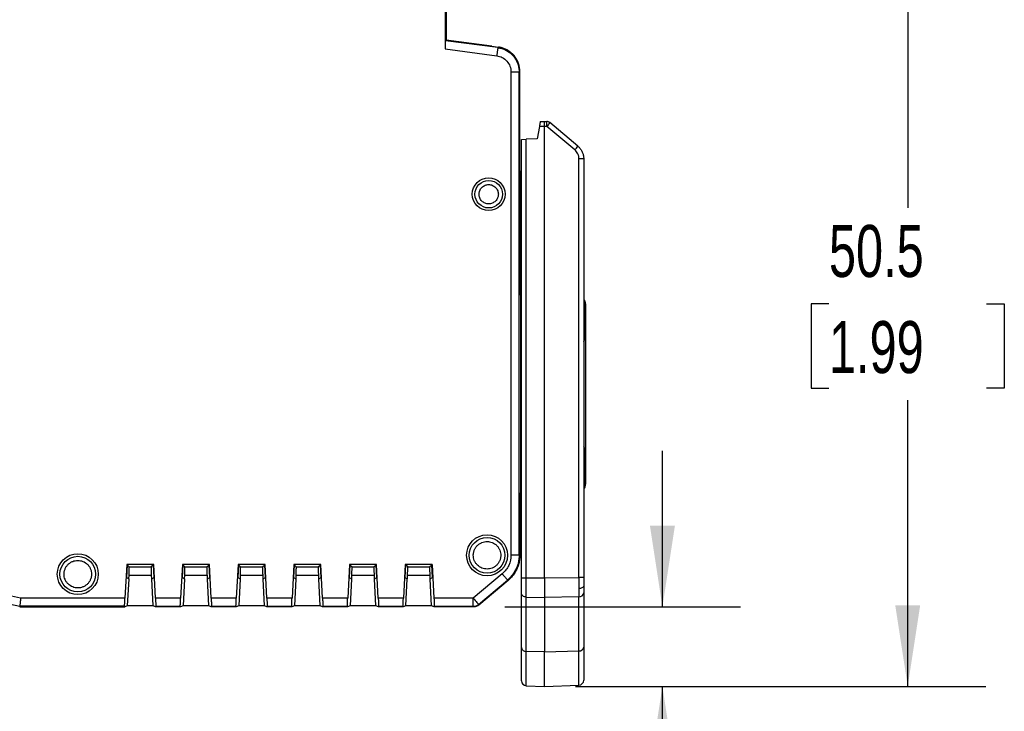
# Model space of a CAD drawing. Header units: millimetres. Extents: x 10 to 410, y 10 to 314.
# Tile 8 of 14: x 244 to 304, y 77 to 120. Entities that reach past the tile are written whole.
import ezdxf

# ---------------------------------------------------------------- set-up
doc = ezdxf.new("R2010")
doc.units = ezdxf.units.MM
doc.header["$LTSCALE"] = 1.5
doc.layers.add('DIMENSIONS', color=140, linetype='Continuous', lineweight=25)
doc.styles.add('SLDTEXTSTYLE0', font='TXT', dxfattribs={"width": 0.7})
doc.dimstyles.new('SLDDIMSTYLE0', dxfattribs={"dimtxt": 3.237012, "dimasz": 4.953, "dimexe": 0, "dimexo": 0.0625, "dimgap": 0.809253, "dimtad": 0, "dimtih": 1, "dimtoh": 1, "dimrnd": 1e-09, "dimzin": 12, "dimdsep": 46, "dimtxsty": 'SLDTEXTSTYLE0', "dimsah": 1, "dimcen": 0.09, "dimadec": 0, "dimazin": 3, "dimtfac": 1, "dimtofl": 0, "dimtmove": 0, "dimatfit": 3, "dimfxl": 0, "dimfrac": 2, "dimtolj": 1, "dimtzin": 12, "dimarcsym": 0})
doc.dimstyles.new('SLDDIMSTYLE1', dxfattribs={"dimtxt": 3.237012, "dimasz": 4.953, "dimexe": 0, "dimexo": 0.0625, "dimgap": 0.809253, "dimtad": 0, "dimtih": 1, "dimtoh": 1, "dimrnd": 1e-09, "dimzin": 12, "dimdsep": 46, "dimtxsty": 'SLDTEXTSTYLE0', "dimsah": 1, "dimcen": 0.09, "dimadec": 0, "dimazin": 3, "dimtfac": 1, "dimtmove": 0, "dimatfit": 0, "dimfxl": 0, "dimfrac": 2, "dimtolj": 1, "dimtzin": 12, "dimarcsym": 0})

# ---------------------------------------------------------------- blocks, each defined once
blk = doc.blocks.new('_D_3')
at = {"layer": 'DIMENSIONS'}
for p, q in [((290.705, 129.559), (302.966, 129.559)), ((298.203, 129.559), (298.203, 108.241)), ((293.394, 102.372), (292.307, 102.372)), ((292.307, 102.372), (292.307, 97.227)), ((303.013, 102.372), (304.1, 102.372)), ((304.1, 102.372), (304.1, 97.227)), ((292.307, 97.227), (293.394, 97.227)), ((304.1, 97.227), (303.013, 97.227)), ((298.203, 79.017), (298.203, 96.502)), ((277.928, 79.017), (302.966, 79.017))]:
    blk.add_line(p, q, dxfattribs=at)
for points in [[(298.203, 129.559), (297.441, 124.606), (298.965, 124.606)], [(298.203, 79.017), (298.965, 83.97), (297.441, 83.97)]]:
    blk.add_solid(points, dxfattribs=at)
at = {"layer": 'DIMENSIONS', "char_height": 3.175, "attachment_point": 1, "style": 'SLDTEXTSTYLE0'}
for s, insert in [('50.5', (293.394, 107.189)), ('1.99', (293.394, 101.32))]:
    blk.add_mtext(s, dxfattribs=dict(at, insert=insert))
blk = doc.blocks.new('_D_5')
at = {"layer": 'DIMENSIONS'}
for p, q in [((283.228, 83.867), (283.228, 93.392)), ((273.601, 83.867), (287.99, 83.867)), ((277.928, 79.017), (287.99, 79.017)), ((283.228, 64.017), (283.228, 79.017)), ((287.419, 64.017), (283.228, 64.017)), ((293.255, 64.017), (292.168, 64.017)), ((292.168, 64.017), (292.168, 58.872)), ((302.874, 64.017), (303.961, 64.017)), ((303.961, 64.017), (303.961, 58.872)), ((292.168, 58.872), (293.255, 58.872)), ((303.961, 58.872), (302.874, 58.872))]:
    blk.add_line(p, q, dxfattribs=at)
for points in [[(283.228, 83.867), (283.99, 88.82), (282.466, 88.82)], [(283.228, 79.017), (282.466, 74.064), (283.99, 74.064)]]:
    blk.add_solid(points, dxfattribs=at)
at = {"layer": 'DIMENSIONS', "char_height": 3.175, "attachment_point": 1, "style": 'SLDTEXTSTYLE0'}
for s, insert in [('4.9', (294.601, 68.834)), ('0.19', (293.255, 62.965))]:
    blk.add_mtext(s, dxfattribs=dict(at, insert=insert))

msp = doc.modelspace()

# ---------------------------------------------------------------- linework, layer by layer
for p, q in [((269.957, 141.31), (269.957, 117.938)), ((270.023, 140.774), (270.023, 118.474)), ((270.023, 118.474), (269.982, 118.438)), ((273.18, 118.018), (269.982, 118.438)), ((272.823, 118.106), (270.023, 118.474)), ((269.957, 117.938), (273.114, 117.522)), ((272.823, 118.106), (273.22, 118.053)), ((273.22, 118.053), (273.18, 118.018)), ((273.983, 116.532), (273.983, 87.036)), ((274.482, 116.532), (274.523, 116.568)), ((274.482, 87.036), (274.482, 116.532)), ((274.523, 110.503), (274.523, 116.568)), ((275.715, 113.203), (275.583, 112.451)), ((276.023, 113.213), (275.715, 113.203)), ((275.768, 113.504), (276.023, 113.513)), ((276.023, 113.513), (276.172, 113.508)), ((276.099, 113.211), (276.023, 113.213)), ((276.023, 85.634), (276.023, 113.213)), ((276.172, 113.208), (276.099, 113.211)), ((277.883, 111.773), (276.172, 113.208)), ((278.065, 112.003), (276.355, 113.438)), ((274.623, 112.417), (274.912, 112.427)), ((274.623, 85.653), (274.623, 112.417)), ((275.583, 112.451), (274.912, 112.427)), ((274.912, 85.653), (274.912, 112.427)), ((278.133, 85.67), (278.133, 111.236)), ((278.423, 111.236), (278.133, 111.236)), ((278.423, 111.236), (278.423, 85.67)), ((274.523, 110.503), (274.523, 102.948)), ((274.591, 102.879), (274.523, 102.948)), ((274.591, 90.854), (274.591, 102.879)), ((278.483, 102.327), (278.523, 102.367)), ((278.483, 100.406), (278.483, 102.327)), ((278.523, 102.367), (278.523, 100.366)), ((278.523, 100.366), (278.483, 100.406)), ((278.523, 100.366), (278.523, 93.367)), ((278.483, 93.327), (278.423, 93.327)), ((278.483, 93.327), (278.523, 93.367)), ((278.483, 91.406), (278.483, 93.327)), ((278.523, 93.367), (278.523, 91.366)), ((278.523, 91.366), (278.483, 91.406)), ((274.523, 90.785), (274.591, 90.854)), ((274.523, 90.785), (274.523, 87.018)), ((274.482, 87.036), (274.523, 87.018)), ((250.523, 86.467), (250.415, 84.407)), ((250.543, 86.445), (250.503, 85.667)), ((252.173, 86.467), (250.523, 86.467)), ((250.523, 86.467), (250.543, 86.445)), ((250.543, 86.445), (250.678, 86.305)), ((250.678, 86.305), (252.017, 86.305)), ((252.152, 86.445), (252.017, 86.305)), ((252.173, 86.467), (252.152, 86.445)), ((252.193, 85.667), (252.152, 86.445)), ((252.281, 84.407), (252.173, 86.467)), ((253.923, 86.467), (253.815, 84.407)), ((253.943, 86.445), (253.903, 85.667)), ((255.573, 86.467), (253.923, 86.467)), ((253.923, 86.467), (253.943, 86.445)), ((253.943, 86.445), (254.078, 86.305)), ((254.078, 86.305), (255.417, 86.305)), ((255.417, 86.305), (255.552, 86.445)), ((255.573, 86.467), (255.552, 86.445)), ((255.593, 85.667), (255.552, 86.445)), ((255.681, 84.407), (255.573, 86.467)), ((257.323, 86.467), (257.215, 84.407)), ((257.343, 86.445), (257.303, 85.667)), ((258.973, 86.467), (257.323, 86.467)), ((257.323, 86.467), (257.343, 86.445)), ((257.343, 86.445), (257.478, 86.305)), ((257.478, 86.305), (258.817, 86.305)), ((258.817, 86.305), (258.952, 86.445)), ((258.973, 86.467), (258.952, 86.445)), ((258.993, 85.667), (258.952, 86.445)), ((259.081, 84.407), (258.973, 86.467)), ((260.723, 86.467), (260.615, 84.407)), ((260.743, 86.445), (260.703, 85.667)), ((262.373, 86.467), (260.723, 86.467)), ((260.723, 86.467), (260.743, 86.445)), ((260.743, 86.445), (260.878, 86.305)), ((260.878, 86.305), (262.217, 86.305)), ((262.217, 86.305), (262.352, 86.445)), ((262.373, 86.467), (262.352, 86.445)), ((262.393, 85.667), (262.352, 86.445)), ((262.481, 84.407), (262.373, 86.467)), ((264.123, 86.467), (264.015, 84.407)), ((264.143, 86.445), (264.103, 85.667)), ((265.773, 86.467), (264.123, 86.467)), ((264.123, 86.467), (264.143, 86.445)), ((264.143, 86.445), (264.278, 86.305)), ((264.278, 86.305), (265.617, 86.305)), ((265.617, 86.305), (265.752, 86.445)), ((265.773, 86.467), (265.752, 86.445)), ((265.793, 85.667), (265.752, 86.445)), ((265.881, 84.407), (265.773, 86.467)), ((267.523, 86.467), (267.415, 84.407)), ((267.543, 86.445), (267.503, 85.667)), ((269.173, 86.467), (267.523, 86.467)), ((267.543, 86.445), (267.523, 86.467)), ((267.678, 86.305), (267.543, 86.445)), ((267.678, 86.305), (269.017, 86.305)), ((269.017, 86.305), (269.152, 86.445)), ((269.152, 86.445), (269.173, 86.467)), ((269.193, 85.667), (269.152, 86.445)), ((269.173, 86.467), (269.281, 84.407)), ((250.503, 85.667), (250.647, 85.592)), ((250.647, 85.592), (250.561, 83.941)), ((250.647, 85.592), (250.662, 85.592)), ((250.662, 85.592), (250.669, 85.805)), ((250.669, 85.805), (252.026, 85.805)), ((252.026, 85.805), (252.033, 85.592)), ((252.033, 85.592), (252.048, 85.592)), ((252.048, 85.592), (252.193, 85.667)), ((252.135, 83.941), (252.048, 85.592)), ((253.903, 85.667), (254.047, 85.592)), ((254.047, 85.592), (253.961, 83.941)), ((254.047, 85.592), (254.062, 85.592)), ((254.062, 85.592), (254.069, 85.805)), ((254.069, 85.805), (255.426, 85.805)), ((255.426, 85.805), (255.433, 85.592)), ((255.433, 85.592), (255.448, 85.592)), ((255.448, 85.592), (255.593, 85.667)), ((255.535, 83.941), (255.448, 85.592)), ((257.303, 85.667), (257.447, 85.592)), ((257.447, 85.592), (257.361, 83.941)), ((257.447, 85.592), (257.462, 85.592)), ((257.462, 85.592), (257.469, 85.805)), ((257.469, 85.805), (258.826, 85.805)), ((258.826, 85.805), (258.833, 85.592)), ((258.833, 85.592), (258.848, 85.592)), ((258.848, 85.592), (258.993, 85.667)), ((258.935, 83.941), (258.848, 85.592)), ((260.703, 85.667), (260.847, 85.592)), ((260.847, 85.592), (260.761, 83.941)), ((260.847, 85.592), (260.862, 85.592)), ((260.862, 85.592), (260.869, 85.805)), ((260.869, 85.805), (262.226, 85.805)), ((262.226, 85.805), (262.233, 85.592)), ((262.233, 85.592), (262.248, 85.592)), ((262.248, 85.592), (262.393, 85.667)), ((262.335, 83.941), (262.248, 85.592)), ((264.103, 85.667), (264.247, 85.592)), ((264.247, 85.592), (264.161, 83.941)), ((264.247, 85.592), (264.262, 85.592)), ((264.262, 85.592), (264.269, 85.805)), ((264.269, 85.805), (265.626, 85.805)), ((265.626, 85.805), (265.633, 85.592)), ((265.633, 85.592), (265.648, 85.592)), ((265.648, 85.592), (265.793, 85.667)), ((265.735, 83.941), (265.648, 85.592)), ((267.503, 85.667), (267.647, 85.592)), ((267.561, 83.941), (267.647, 85.592)), ((267.647, 85.592), (267.662, 85.592)), ((267.662, 85.592), (267.669, 85.805)), ((267.669, 85.805), (269.026, 85.805)), ((269.026, 85.805), (269.033, 85.592)), ((269.033, 85.592), (269.048, 85.592)), ((269.048, 85.592), (269.193, 85.667)), ((269.135, 83.941), (269.048, 85.592)), ((273.448, 85.889), (271.681, 84.407)), ((272.002, 84.024), (273.769, 85.506)), ((273.809, 85.487), (272.017, 83.984)), ((273.769, 85.506), (273.809, 85.487)), ((274.912, 85.653), (276.023, 85.634)), ((276.023, 85.634), (278.133, 85.67)), ((250.415, 84.407), (244.048, 84.407)), ((253.815, 84.407), (252.281, 84.407)), ((257.215, 84.407), (255.681, 84.407)), ((260.615, 84.407), (259.081, 84.407)), ((264.015, 84.407), (262.481, 84.407)), ((267.415, 84.407), (265.881, 84.407)), ((271.681, 84.407), (269.281, 84.407)), ((271.681, 83.907), (271.681, 84.407)), ((274.623, 81.389), (274.623, 84.706)), ((274.912, 84.469), (276.023, 84.45)), ((274.912, 81.152), (274.912, 84.469)), ((278.133, 84.487), (276.023, 84.45)), ((276.023, 84.45), (276.023, 81.121)), ((278.133, 81.18), (278.133, 84.487)), ((278.423, 84.723), (278.423, 81.416)), ((243.994, 83.907), (243.991, 83.877)), ((243.991, 83.877), (246.377, 83.877)), ((250.397, 83.907), (243.994, 83.907)), ((246.385, 83.867), (246.377, 83.877)), ((246.385, 83.867), (246.962, 83.867)), ((246.962, 83.867), (250.408, 83.867)), ((250.408, 83.867), (250.397, 83.907)), ((250.561, 83.941), (250.408, 83.867)), ((252.135, 83.941), (250.561, 83.941)), ((252.287, 83.867), (252.135, 83.941)), ((252.299, 83.907), (252.287, 83.867)), ((253.808, 83.867), (252.287, 83.867)), ((252.299, 83.907), (253.797, 83.907)), ((253.808, 83.867), (253.797, 83.907)), ((253.961, 83.941), (253.808, 83.867)), ((255.535, 83.941), (253.961, 83.941)), ((255.687, 83.867), (255.535, 83.941)), ((255.699, 83.907), (255.687, 83.867)), ((257.208, 83.867), (255.687, 83.867)), ((255.699, 83.907), (257.197, 83.907)), ((257.208, 83.867), (257.197, 83.907)), ((257.361, 83.941), (257.208, 83.867)), ((258.935, 83.941), (257.361, 83.941)), ((259.087, 83.867), (258.935, 83.941)), ((259.099, 83.907), (259.087, 83.867)), ((260.608, 83.867), (259.087, 83.867)), ((259.099, 83.907), (260.597, 83.907)), ((260.608, 83.867), (260.597, 83.907)), ((260.761, 83.941), (260.608, 83.867)), ((262.335, 83.941), (260.761, 83.941)), ((262.487, 83.867), (262.335, 83.941)), ((262.499, 83.907), (262.487, 83.867)), ((264.008, 83.867), (262.487, 83.867)), ((262.499, 83.907), (263.997, 83.907)), ((264.008, 83.867), (263.997, 83.907)), ((264.161, 83.941), (264.008, 83.867)), ((265.735, 83.941), (264.161, 83.941)), ((265.887, 83.867), (265.735, 83.941)), ((265.899, 83.907), (265.887, 83.867)), ((267.408, 83.867), (265.887, 83.867)), ((265.899, 83.907), (267.397, 83.907)), ((267.408, 83.867), (267.397, 83.907)), ((267.561, 83.941), (267.408, 83.867)), ((269.135, 83.941), (267.561, 83.941)), ((269.287, 83.867), (269.135, 83.941)), ((269.299, 83.907), (269.287, 83.867)), ((271.696, 83.867), (269.287, 83.867)), ((269.299, 83.907), (271.681, 83.907)), ((271.696, 83.867), (271.681, 83.907)), ((272.017, 83.984), (272.002, 84.024)), ((276.023, 81.121), (274.912, 81.152)), ((276.023, 81.121), (278.133, 81.18)), ((276.023, 79.017), (276.023, 81.121)), ((274.912, 79.055), (276.023, 79.017)), ((276.023, 79.017), (278.133, 79.09))]:
    msp.add_line(p, q)
at = {"flags": 128}
for points in [[(274.912, 79.055), (274.912, 79.116), (274.912, 79.296), (274.912, 79.594), (274.912, 80.006), (274.912, 80.528), (274.912, 81.152)], [(278.133, 79.09), (278.133, 79.15), (278.133, 79.33), (278.133, 79.627), (278.133, 80.038), (278.133, 80.558), (278.133, 81.18)]]:
    msp.add_lwpolyline(points, dxfattribs=at)
for centre, radius in [((272.623, 109.067), 1), ((272.623, 109.067), 0.839), ((272.523, 87.019), 1.25), ((272.523, 87.019), 1.089), ((247.539, 85.867), 1.25), ((247.539, 85.867), 1.089)]:
    msp.add_circle(centre, radius)
for centre, radius, start, end in [((276.162, 113.208), 0.3, 50, 88), ((275.841, 113.58), 2.727, 318.4834, 324.64968), ((250.423, 113.367), 30.153, 240.18885, 257.69046), ((278.153, 84.757), 0.272, 265.75193, 352.78446), ((274.892, 81.423), 0.272, 187.21552, 274.24798), ((278.153, 81.45), 0.272, 265.75202, 352.78448), ((274.923, 79.355), 0.3, 180, 268), ((278.123, 79.39), 0.3, 272, 0)]:
    msp.add_arc(centre, radius, start, end)
for points, knots in [([(269.982, 118.438), (269.981, 118.437), (269.979, 118.433), (269.976, 118.418), (269.972, 118.396), (269.97, 118.366), (269.967, 118.329), (269.964, 118.274), (269.961, 118.191), (269.958, 118.073), (269.957, 117.984), (269.957, 117.938)], [0, 0, 0, 0, 0.082788, 0.165715, 0.248806, 0.332088, 0.415586, 0.499326, 0.650991, 0.817859, 1, 1, 1, 1]), ([(273.18, 118.018), (273.179, 118.016), (273.178, 118.008), (273.174, 117.979), (273.168, 117.931), (273.16, 117.866), (273.149, 117.787), (273.134, 117.671), (273.122, 117.579), (273.114, 117.522)], [0, 0, 0, 0, 0.125001, 0.250045, 0.37509, 0.500135, 0.625179, 0.750224, 1, 1, 1, 1]), ([(273.18, 118.018), (273.221, 118.011), (273.305, 117.998), (273.428, 117.965), (273.547, 117.922), (273.663, 117.869), (273.773, 117.807), (273.878, 117.736), (273.977, 117.656), (274.068, 117.568), (274.152, 117.472), (274.227, 117.37), (274.294, 117.262), (274.351, 117.149), (274.398, 117.031), (274.435, 116.909), (274.462, 116.785), (274.479, 116.659), (274.481, 116.575), (274.482, 116.532)], [0, 0, 0, 0, 0.058839, 0.117672, 0.1765, 0.235324, 0.294144, 0.352962, 0.411778, 0.470593, 0.529407, 0.588222, 0.647038, 0.705856, 0.764676, 0.8235, 0.882328, 0.941161, 1, 1, 1, 1]), ([(274.523, 116.568), (274.522, 116.61), (274.52, 116.692), (274.504, 116.815), (274.479, 116.935), (274.444, 117.051), (274.401, 117.163), (274.35, 117.27), (274.291, 117.372), (274.225, 117.467), (274.133, 117.581), (274.006, 117.707), (273.836, 117.834), (273.646, 117.937), (273.439, 118.015), (273.294, 118.04), (273.22, 118.053)], [0, 0, 0, 0, 0.057845, 0.115118, 0.171821, 0.227956, 0.283523, 0.338525, 0.392962, 0.446836, 0.50015, 0.596457, 0.694588, 0.794549, 0.896351, 1, 1, 1, 1]), ([(273.983, 116.532), (274.04, 116.532), (274.132, 116.532), (274.25, 116.532), (274.329, 116.532), (274.395, 116.532), (274.443, 116.532), (274.472, 116.532), (274.48, 116.532), (274.482, 116.532)], [0, 0, 0, 0, 0.249776, 0.374821, 0.499865, 0.62491, 0.749955, 0.874999, 1, 1, 1, 1]), ([(275.768, 113.504), (275.768, 113.504), (275.768, 113.502), (275.766, 113.491), (275.763, 113.473), (275.759, 113.448), (275.751, 113.404), (275.737, 113.325), (275.723, 113.246), (275.715, 113.203)], [0, 0, 0, 0, 0.0969253, 0.1950765, 0.2945597, 0.3954771, 0.4979261, 0.7216929, 1, 1, 1, 1]), ([(276.023, 113.213), (276.023, 113.23), (276.023, 113.265), (276.023, 113.316), (276.022, 113.364), (276.022, 113.407), (276.022, 113.444), (276.022, 113.474), (276.023, 113.496), (276.023, 113.51), (276.023, 113.512), (276.023, 113.513)], [0, 0, 0, 0, 0.111157, 0.222287, 0.333397, 0.444492, 0.555581, 0.66667, 0.777764, 0.888872, 1, 1, 1, 1]), ([(276.172, 113.208), (276.175, 113.287), (276.177, 113.365), (276.177, 113.475), (276.175, 113.508), (276.172, 113.508)], [0, 0, 0, 0, 0.5, 0.5, 1, 1, 1, 1]), ([(276.355, 113.438), (276.356, 113.437), (276.338, 113.411), (276.27, 113.327), (276.222, 113.268), (276.172, 113.208)], [0, 0, 0, 0, 0.5, 0.5, 1, 1, 1, 1]), ([(278.065, 112.003), (278.091, 111.98), (278.142, 111.934), (278.208, 111.858), (278.267, 111.776), (278.315, 111.69), (278.355, 111.602), (278.386, 111.511), (278.407, 111.42), (278.42, 111.328), (278.422, 111.267), (278.423, 111.236)], [0, 0, 0, 0, 0.1179094, 0.2341183, 0.3486271, 0.4614361, 0.5725459, 0.6819567, 0.789669, 0.8956832, 1, 1, 1, 1]), ([(278.133, 111.236), (278.132, 111.262), (278.131, 111.313), (278.118, 111.388), (278.097, 111.461), (278.059, 111.556), (277.994, 111.667), (277.92, 111.738), (277.883, 111.773)], [0, 0, 0, 0, 0.125107, 0.249193, 0.373762, 0.500304, 0.74964, 1, 1, 1, 1]), ([(272.033, 109.067), (272.034, 109.091), (272.036, 109.141), (272.05, 109.213), (272.078, 109.299), (272.126, 109.393), (272.228, 109.517), (272.395, 109.627), (272.623, 109.67), (272.851, 109.627), (273.017, 109.517), (273.119, 109.393), (273.173, 109.288), (273.206, 109.178), (273.21, 109.104), (273.212, 109.067)], [0, 0, 0, 0, 0.0401721, 0.0800873, 0.1203853, 0.1853923, 0.2506898, 0.3803013, 0.5000468, 0.6197923, 0.7494038, 0.814411, 0.8797086, 0.9397835, 1, 1, 1, 1]), ([(273.212, 109.067), (273.211, 109.042), (273.209, 108.993), (273.195, 108.92), (273.167, 108.835), (273.119, 108.741), (273.017, 108.616), (272.851, 108.506), (272.623, 108.463), (272.394, 108.506), (272.228, 108.616), (272.126, 108.741), (272.073, 108.845), (272.039, 108.955), (272.035, 109.03), (272.033, 109.067)], [0, 0, 0, 0, 0.040172, 0.080087, 0.120385, 0.185392, 0.25069, 0.380301, 0.500047, 0.619792, 0.749404, 0.814411, 0.879709, 0.939784, 1, 1, 1, 1]), ([(278.423, 102.651), (278.446, 102.621), (278.509, 102.539), (278.517, 102.434), (278.523, 102.367)], [0, 0, 0, 0, 0.364137, 1, 1, 1, 1]), ([(278.423, 102.651), (278.446, 102.621), (278.509, 102.539), (278.517, 102.434), (278.523, 102.367)], [0, 0, 0, 0, 0.364137, 1, 1, 1, 1]), ([(278.423, 102.552), (278.43, 102.543), (278.456, 102.506), (278.475, 102.428), (278.48, 102.361), (278.483, 102.327)], [0, 0, 0, 0, 0.149093, 0.568884, 1, 1, 1, 1]), ([(278.423, 102.327), (278.437, 102.327), (278.471, 102.327), (278.478, 102.327), (278.483, 102.327)], [0, 0, 0, 0, 0.404909, 1, 1, 1, 1]), ([(278.483, 100.406), (278.478, 100.406), (278.471, 100.406), (278.437, 100.406), (278.423, 100.406)], [0, 0, 0, 0, 0.595091, 1, 1, 1, 1]), ([(278.483, 100.406), (278.48, 100.372), (278.475, 100.306), (278.456, 100.227), (278.43, 100.19), (278.423, 100.181)], [0, 0, 0, 0, 0.431116, 0.850907, 1, 1, 1, 1]), ([(278.423, 100.082), (278.446, 100.112), (278.509, 100.194), (278.517, 100.299), (278.523, 100.366)], [0, 0, 0, 0, 0.364137, 1, 1, 1, 1]), ([(278.523, 93.367), (278.517, 93.434), (278.509, 93.539), (278.446, 93.621), (278.423, 93.651)], [0, 0, 0, 0, 0.635863, 1, 1, 1, 1]), ([(278.423, 93.552), (278.43, 93.543), (278.456, 93.506), (278.475, 93.428), (278.48, 93.361), (278.483, 93.327)], [0, 0, 0, 0, 0.149093, 0.568884, 1, 1, 1, 1]), ([(278.483, 91.406), (278.478, 91.406), (278.471, 91.406), (278.437, 91.406), (278.423, 91.406)], [0, 0, 0, 0, 0.595091, 1, 1, 1, 1]), ([(278.483, 91.406), (278.48, 91.372), (278.475, 91.306), (278.456, 91.227), (278.43, 91.19), (278.423, 91.181)], [0, 0, 0, 0, 0.4311162, 0.8509065, 1, 1, 1, 1]), ([(278.523, 91.366), (278.517, 91.299), (278.509, 91.194), (278.446, 91.112), (278.423, 91.082)], [0, 0, 0, 0, 0.635863, 1, 1, 1, 1]), ([(271.683, 87.019), (271.684, 87.045), (271.685, 87.098), (271.697, 87.176), (271.715, 87.253), (271.751, 87.357), (271.816, 87.483), (271.925, 87.616), (272.058, 87.725), (272.254, 87.826), (272.523, 87.878), (272.848, 87.816), (273.084, 87.66), (273.229, 87.483), (273.306, 87.334), (273.354, 87.177), (273.359, 87.071), (273.362, 87.019)], [0, 0, 0, 0, 0.030181, 0.060117, 0.090078, 0.120333, 0.185336, 0.250543, 0.315546, 0.380753, 0.500411, 0.62007, 0.749587, 0.81459, 0.879797, 0.939849, 1, 1, 1, 1]), ([(246.7, 85.867), (246.701, 85.893), (246.702, 85.946), (246.714, 86.024), (246.732, 86.101), (246.768, 86.205), (246.833, 86.331), (246.942, 86.464), (247.075, 86.573), (247.271, 86.675), (247.539, 86.726), (247.864, 86.664), (248.101, 86.508), (248.246, 86.331), (248.323, 86.182), (248.37, 86.025), (248.376, 85.919), (248.379, 85.867)], [0, 0, 0, 0, 0.030181, 0.060117, 0.090078, 0.120333, 0.185336, 0.250543, 0.315546, 0.380753, 0.500411, 0.62007, 0.749587, 0.81459, 0.879797, 0.939849, 1, 1, 1, 1]), ([(273.362, 87.019), (273.361, 86.992), (273.36, 86.939), (273.348, 86.861), (273.33, 86.784), (273.294, 86.68), (273.229, 86.554), (273.12, 86.421), (272.987, 86.312), (272.791, 86.211), (272.523, 86.159), (272.198, 86.221), (271.961, 86.377), (271.816, 86.554), (271.739, 86.703), (271.692, 86.86), (271.686, 86.966), (271.683, 87.019)], [0, 0, 0, 0, 0.030181, 0.060117, 0.090078, 0.120333, 0.185336, 0.250543, 0.315546, 0.380753, 0.500411, 0.62007, 0.749587, 0.81459, 0.879797, 0.939849, 1, 1, 1, 1]), ([(274.482, 87.036), (274.481, 86.988), (274.479, 86.891), (274.462, 86.746), (274.436, 86.604), (274.4, 86.463), (274.353, 86.325), (274.296, 86.191), (274.23, 86.062), (274.155, 85.938), (274.071, 85.819), (273.978, 85.707), (273.878, 85.602), (273.805, 85.538), (273.769, 85.506)], [0, 0, 0, 0, 0.08334, 0.166677, 0.25001, 0.333342, 0.416671, 0.5, 0.583329, 0.666658, 0.74999, 0.833323, 0.91666, 1, 1, 1, 1]), ([(274.523, 87.018), (274.522, 86.969), (274.52, 86.872), (274.503, 86.728), (274.477, 86.585), (274.44, 86.444), (274.394, 86.306), (274.337, 86.172), (274.271, 86.043), (274.195, 85.919), (274.111, 85.8), (274.018, 85.688), (273.918, 85.583), (273.845, 85.519), (273.809, 85.487)], [0, 0, 0, 0, 0.083337, 0.166671, 0.250004, 0.333336, 0.416666, 0.499997, 0.583328, 0.666659, 0.749991, 0.833325, 0.916661, 1, 1, 1, 1]), ([(250.669, 85.805), (250.67, 85.826), (250.672, 85.867), (250.674, 85.928), (250.676, 85.999), (250.678, 86.079), (250.679, 86.157), (250.68, 86.223), (250.68, 86.269), (250.68, 86.299), (250.679, 86.303), (250.678, 86.305)], [0, 0, 0, 0, 0.079699, 0.159432, 0.240426, 0.368797, 0.500142, 0.628485, 0.759814, 0.879179, 1, 1, 1, 1]), ([(252.017, 86.305), (252.017, 86.304), (252.016, 86.302), (252.015, 86.289), (252.015, 86.265), (252.015, 86.223), (252.016, 86.158), (252.018, 86.079), (252.02, 85.991), (252.023, 85.899), (252.025, 85.836), (252.026, 85.805)], [0, 0, 0, 0, 0.079662, 0.159361, 0.240324, 0.368661, 0.499993, 0.628348, 0.759712, 0.879124, 1, 1, 1, 1]), ([(254.069, 85.805), (254.07, 85.826), (254.072, 85.867), (254.074, 85.928), (254.076, 85.999), (254.078, 86.079), (254.079, 86.157), (254.08, 86.223), (254.08, 86.269), (254.08, 86.299), (254.079, 86.303), (254.078, 86.305)], [0, 0, 0, 0, 0.079699, 0.159432, 0.240426, 0.368797, 0.500142, 0.628485, 0.759814, 0.879179, 1, 1, 1, 1]), ([(255.417, 86.305), (255.417, 86.304), (255.416, 86.302), (255.415, 86.289), (255.415, 86.265), (255.415, 86.223), (255.416, 86.158), (255.418, 86.079), (255.42, 85.991), (255.423, 85.899), (255.425, 85.836), (255.426, 85.805)], [0, 0, 0, 0, 0.0796621, 0.1593609, 0.2403244, 0.3686609, 0.4999934, 0.6283481, 0.7597117, 0.8791241, 1, 1, 1, 1]), ([(257.469, 85.805), (257.47, 85.826), (257.472, 85.867), (257.474, 85.928), (257.476, 85.999), (257.478, 86.079), (257.479, 86.157), (257.48, 86.223), (257.48, 86.269), (257.48, 86.299), (257.479, 86.303), (257.478, 86.305)], [0, 0, 0, 0, 0.079699, 0.159432, 0.240426, 0.368797, 0.500142, 0.628485, 0.759814, 0.879179, 1, 1, 1, 1]), ([(258.817, 86.305), (258.817, 86.304), (258.816, 86.302), (258.815, 86.289), (258.815, 86.265), (258.815, 86.223), (258.816, 86.158), (258.818, 86.079), (258.82, 85.991), (258.823, 85.899), (258.825, 85.836), (258.826, 85.805)], [0, 0, 0, 0, 0.0796621, 0.1593609, 0.2403244, 0.3686609, 0.4999934, 0.6283481, 0.7597117, 0.8791241, 1, 1, 1, 1]), ([(260.869, 85.805), (260.87, 85.826), (260.872, 85.867), (260.874, 85.928), (260.876, 85.999), (260.878, 86.079), (260.879, 86.157), (260.88, 86.223), (260.88, 86.269), (260.88, 86.299), (260.879, 86.303), (260.878, 86.305)], [0, 0, 0, 0, 0.079699, 0.159432, 0.240426, 0.368797, 0.500142, 0.628485, 0.759814, 0.879179, 1, 1, 1, 1]), ([(262.217, 86.305), (262.217, 86.304), (262.216, 86.302), (262.215, 86.289), (262.215, 86.265), (262.215, 86.223), (262.216, 86.158), (262.218, 86.079), (262.22, 85.991), (262.223, 85.899), (262.225, 85.836), (262.226, 85.805)], [0, 0, 0, 0, 0.0796621, 0.1593609, 0.2403244, 0.3686609, 0.4999934, 0.6283481, 0.7597117, 0.8791241, 1, 1, 1, 1]), ([(264.269, 85.805), (264.27, 85.826), (264.272, 85.867), (264.274, 85.928), (264.276, 85.999), (264.278, 86.079), (264.279, 86.157), (264.28, 86.223), (264.28, 86.269), (264.28, 86.299), (264.279, 86.303), (264.278, 86.305)], [0, 0, 0, 0, 0.079699, 0.159432, 0.240426, 0.368797, 0.500142, 0.628485, 0.759814, 0.879179, 1, 1, 1, 1]), ([(265.617, 86.305), (265.617, 86.304), (265.616, 86.302), (265.615, 86.289), (265.615, 86.265), (265.615, 86.223), (265.616, 86.158), (265.618, 86.079), (265.62, 85.991), (265.623, 85.899), (265.625, 85.836), (265.626, 85.805)], [0, 0, 0, 0, 0.0796621, 0.1593609, 0.2403244, 0.3686609, 0.4999934, 0.6283481, 0.7597117, 0.8791241, 1, 1, 1, 1]), ([(267.669, 85.805), (267.67, 85.826), (267.672, 85.867), (267.674, 85.928), (267.676, 85.999), (267.678, 86.079), (267.679, 86.157), (267.68, 86.223), (267.68, 86.269), (267.68, 86.299), (267.679, 86.303), (267.678, 86.305)], [0, 0, 0, 0, 0.079699, 0.159432, 0.240426, 0.368797, 0.500142, 0.628485, 0.759814, 0.879179, 1, 1, 1, 1]), ([(269.017, 86.305), (269.017, 86.304), (269.016, 86.302), (269.015, 86.289), (269.015, 86.265), (269.015, 86.223), (269.016, 86.158), (269.018, 86.079), (269.02, 85.991), (269.023, 85.899), (269.025, 85.836), (269.026, 85.805)], [0, 0, 0, 0, 0.0796621, 0.1593609, 0.2403244, 0.3686609, 0.4999934, 0.6283481, 0.7597117, 0.8791241, 1, 1, 1, 1]), ([(248.379, 85.867), (248.378, 85.84), (248.377, 85.787), (248.365, 85.709), (248.347, 85.632), (248.311, 85.528), (248.246, 85.402), (248.137, 85.269), (248.004, 85.16), (247.808, 85.059), (247.539, 85.007), (247.214, 85.069), (246.978, 85.225), (246.833, 85.402), (246.756, 85.552), (246.708, 85.708), (246.703, 85.814), (246.7, 85.867)], [0, 0, 0, 0, 0.030181, 0.060117, 0.090078, 0.120333, 0.185336, 0.250543, 0.315546, 0.380753, 0.500411, 0.62007, 0.749587, 0.81459, 0.879797, 0.939849, 1, 1, 1, 1]), ([(274.623, 85.653), (274.623, 85.653), (274.654, 85.653), (274.76, 85.653), (274.835, 85.653), (274.912, 85.653)], [0, 0, 0, 0, 0.5, 0.5, 1, 1, 1, 1]), ([(274.623, 84.706), (274.623, 84.729), (274.623, 84.776), (274.623, 84.854), (274.623, 84.938), (274.623, 85.029), (274.623, 85.146), (274.623, 85.293), (274.623, 85.471), (274.623, 85.592), (274.623, 85.653)], [0, 0, 0, 0, 0.100794, 0.200366, 0.299552, 0.3992, 0.500145, 0.667295, 0.832606, 1, 1, 1, 1]), ([(276.023, 85.634), (276.023, 85.593), (276.023, 85.51), (276.023, 85.387), (276.023, 85.265), (276.023, 85.146), (276.023, 85.031), (276.023, 84.919), (276.023, 84.813), (276.023, 84.712), (276.023, 84.617), (276.023, 84.529), (276.023, 84.477), (276.023, 84.45)], [0, 0, 0, 0, 0.090916, 0.181827, 0.272736, 0.363642, 0.454548, 0.545452, 0.636358, 0.727264, 0.818173, 0.909084, 1, 1, 1, 1]), ([(278.423, 85.67), (278.423, 85.67), (278.395, 85.67), (278.282, 85.67), (278.203, 85.67), (278.133, 85.67)], [0, 0, 0, 0, 0.5, 0.5, 1, 1, 1, 1]), ([(278.423, 85.67), (278.423, 85.633), (278.423, 85.56), (278.423, 85.452), (278.423, 85.347), (278.423, 85.243), (278.423, 85.176), (278.423, 85.143)], [0, 0, 0, 0, 0.201697, 0.400863, 0.599174, 0.798328, 1, 1, 1, 1]), ([(278.134, 85.011), (278.204, 85.012), (278.283, 85.026), (278.395, 85.077), (278.423, 85.113), (278.423, 85.143)], [0, 0, 0, 0, 0.5, 0.5, 1, 1, 1, 1]), ([(278.423, 85.143), (278.423, 85.11), (278.423, 85.046), (278.423, 84.955), (278.423, 84.871), (278.423, 84.793), (278.423, 84.747), (278.423, 84.723)], [0, 0, 0, 0, 0.201672, 0.400826, 0.599137, 0.798303, 1, 1, 1, 1]), ([(244.048, 84.407), (244.046, 84.384), (244.041, 84.34), (244.035, 84.277), (244.028, 84.221), (244.023, 84.172), (244.018, 84.13), (244.015, 84.094), (244.009, 84.04), (244.002, 83.977), (243.996, 83.923), (243.995, 83.912), (243.994, 83.907)], [0, 0, 0, 0, 0.090663, 0.174944, 0.252841, 0.324354, 0.389481, 0.448223, 0.50058, 0.673606, 0.840048, 1, 1, 1, 1]), ([(250.397, 83.907), (250.397, 83.909), (250.396, 83.913), (250.396, 83.931), (250.396, 83.958), (250.397, 83.995), (250.399, 84.043), (250.401, 84.1), (250.404, 84.166), (250.407, 84.241), (250.41, 84.322), (250.413, 84.378), (250.415, 84.407)], [0, 0, 0, 0, 0.087354, 0.177505, 0.27046, 0.366223, 0.464799, 0.566191, 0.670405, 0.777442, 0.887306, 1, 1, 1, 1]), ([(252.281, 84.407), (252.282, 84.383), (252.284, 84.336), (252.287, 84.267), (252.29, 84.203), (252.293, 84.143), (252.295, 84.09), (252.296, 84.043), (252.298, 84.003), (252.299, 83.97), (252.299, 83.944), (252.299, 83.925), (252.299, 83.912), (252.299, 83.909), (252.299, 83.907)], [0, 0, 0, 0, 0.094115, 0.186263, 0.276446, 0.364666, 0.450923, 0.535222, 0.617562, 0.697949, 0.776382, 0.852867, 0.927405, 1, 1, 1, 1]), ([(253.797, 83.907), (253.797, 83.909), (253.796, 83.913), (253.796, 83.931), (253.796, 83.958), (253.797, 83.995), (253.799, 84.043), (253.801, 84.1), (253.804, 84.166), (253.807, 84.241), (253.81, 84.322), (253.813, 84.378), (253.815, 84.407)], [0, 0, 0, 0, 0.087354, 0.177505, 0.27046, 0.366223, 0.464799, 0.566191, 0.670405, 0.777442, 0.887306, 1, 1, 1, 1]), ([(255.681, 84.407), (255.682, 84.383), (255.684, 84.336), (255.687, 84.267), (255.69, 84.203), (255.693, 84.143), (255.695, 84.09), (255.696, 84.043), (255.698, 84.003), (255.699, 83.97), (255.699, 83.944), (255.699, 83.925), (255.699, 83.912), (255.699, 83.909), (255.699, 83.907)], [0, 0, 0, 0, 0.094115, 0.186263, 0.276446, 0.364666, 0.450923, 0.535222, 0.617562, 0.697949, 0.776382, 0.852867, 0.927405, 1, 1, 1, 1]), ([(257.197, 83.907), (257.197, 83.909), (257.196, 83.913), (257.196, 83.931), (257.196, 83.958), (257.197, 83.995), (257.199, 84.043), (257.201, 84.1), (257.204, 84.166), (257.207, 84.241), (257.21, 84.322), (257.213, 84.378), (257.215, 84.407)], [0, 0, 0, 0, 0.087354, 0.177505, 0.27046, 0.366223, 0.464799, 0.566191, 0.670405, 0.777442, 0.887306, 1, 1, 1, 1]), ([(259.081, 84.407), (259.082, 84.383), (259.084, 84.336), (259.087, 84.267), (259.09, 84.203), (259.093, 84.143), (259.095, 84.09), (259.096, 84.043), (259.098, 84.003), (259.099, 83.97), (259.099, 83.944), (259.099, 83.925), (259.099, 83.912), (259.099, 83.909), (259.099, 83.907)], [0, 0, 0, 0, 0.094115, 0.186263, 0.276446, 0.364666, 0.450923, 0.535222, 0.617562, 0.697949, 0.776382, 0.852867, 0.927405, 1, 1, 1, 1]), ([(260.597, 83.907), (260.597, 83.909), (260.596, 83.913), (260.596, 83.931), (260.596, 83.958), (260.597, 83.995), (260.599, 84.043), (260.601, 84.1), (260.604, 84.166), (260.607, 84.241), (260.61, 84.322), (260.613, 84.378), (260.615, 84.407)], [0, 0, 0, 0, 0.087354, 0.177505, 0.27046, 0.366223, 0.464799, 0.566191, 0.670405, 0.777442, 0.887306, 1, 1, 1, 1]), ([(262.481, 84.407), (262.482, 84.383), (262.484, 84.336), (262.487, 84.267), (262.49, 84.203), (262.493, 84.143), (262.495, 84.09), (262.496, 84.043), (262.498, 84.003), (262.499, 83.97), (262.499, 83.944), (262.499, 83.925), (262.499, 83.912), (262.499, 83.909), (262.499, 83.907)], [0, 0, 0, 0, 0.094115, 0.186263, 0.276446, 0.364666, 0.450923, 0.535222, 0.617562, 0.697949, 0.776382, 0.852867, 0.927405, 1, 1, 1, 1]), ([(263.997, 83.907), (263.997, 83.909), (263.996, 83.913), (263.996, 83.931), (263.996, 83.958), (263.997, 83.995), (263.999, 84.043), (264.001, 84.1), (264.004, 84.166), (264.007, 84.241), (264.01, 84.322), (264.013, 84.378), (264.015, 84.407)], [0, 0, 0, 0, 0.087354, 0.177505, 0.27046, 0.366223, 0.464799, 0.566191, 0.670405, 0.777442, 0.887306, 1, 1, 1, 1]), ([(265.881, 84.407), (265.882, 84.383), (265.884, 84.336), (265.887, 84.267), (265.89, 84.203), (265.893, 84.143), (265.895, 84.09), (265.896, 84.043), (265.898, 84.003), (265.899, 83.97), (265.899, 83.944), (265.899, 83.925), (265.899, 83.912), (265.899, 83.909), (265.899, 83.907)], [0, 0, 0, 0, 0.094115, 0.186263, 0.276446, 0.364666, 0.450923, 0.535222, 0.617562, 0.697949, 0.776382, 0.852867, 0.927405, 1, 1, 1, 1]), ([(267.397, 83.907), (267.397, 83.909), (267.396, 83.913), (267.396, 83.931), (267.396, 83.958), (267.397, 83.995), (267.399, 84.043), (267.401, 84.1), (267.404, 84.166), (267.407, 84.241), (267.41, 84.322), (267.413, 84.378), (267.415, 84.407)], [0, 0, 0, 0, 0.087354, 0.177505, 0.27046, 0.366223, 0.464799, 0.566191, 0.670405, 0.777442, 0.887306, 1, 1, 1, 1]), ([(269.281, 84.407), (269.282, 84.383), (269.284, 84.336), (269.287, 84.267), (269.29, 84.203), (269.293, 84.143), (269.295, 84.09), (269.296, 84.043), (269.298, 84.003), (269.299, 83.97), (269.299, 83.944), (269.299, 83.925), (269.299, 83.912), (269.299, 83.909), (269.299, 83.907)], [0, 0, 0, 0, 0.094115, 0.186263, 0.276446, 0.364666, 0.450923, 0.535222, 0.617562, 0.697949, 0.776382, 0.852867, 0.927405, 1, 1, 1, 1]), ([(271.681, 84.407), (271.763, 84.31), (271.844, 84.213), (271.962, 84.073), (271.998, 84.029), (272.002, 84.024)], [0, 0, 0, 0, 0.5, 0.5, 1, 1, 1, 1]), ([(274.912, 84.469), (274.835, 84.472), (274.76, 84.498), (274.654, 84.585), (274.623, 84.646), (274.623, 84.706)], [0, 0, 0, 0, 0.5, 0.5, 1, 1, 1, 1]), ([(272.017, 83.984), (271.999, 83.969), (271.962, 83.941), (271.9, 83.908), (271.834, 83.885), (271.766, 83.869), (271.719, 83.868), (271.696, 83.867)], [0, 0, 0, 0, 0.200005, 0.400004, 0.6, 0.799997, 1, 1, 1, 1]), ([(274.623, 79.355), (274.623, 79.356), (274.623, 79.357), (274.623, 79.37), (274.623, 79.389), (274.623, 79.417), (274.623, 79.452), (274.623, 79.523), (274.623, 79.657), (274.623, 79.894), (274.623, 80.191), (274.623, 80.502), (274.623, 80.807), (274.623, 81.084), (274.623, 81.287), (274.623, 81.389)], [0, 0, 0, 0, 0.043188, 0.086316, 0.129417, 0.172528, 0.215683, 0.258917, 0.386434, 0.514033, 0.637976, 0.762001, 0.841352, 0.920612, 1, 1, 1, 1]), ([(278.423, 81.416), (278.423, 81.353), (278.423, 81.228), (278.423, 81.05), (278.423, 80.88), (278.423, 80.72), (278.423, 80.567), (278.423, 80.424), (278.423, 80.29), (278.423, 80.164), (278.423, 80.047), (278.423, 79.88), (278.423, 79.691), (278.423, 79.538), (278.423, 79.448), (278.423, 79.399), (278.423, 79.393), (278.423, 79.39)], [0, 0, 0, 0, 0.048898, 0.097597, 0.146145, 0.194594, 0.242994, 0.291395, 0.339849, 0.388406, 0.437116, 0.486028, 0.613537, 0.741127, 0.827428, 0.913625, 1, 1, 1, 1])]:
    msp.add_open_spline(points, degree=3, knots=knots)
for points in [[(273.114, 117.522), (273.234, 117.507), (273.465, 117.431), (273.752, 117.206), (273.938, 116.892), (273.983, 116.653), (273.983, 116.532)], [(244.048, 84.407), (241.112, 85.053), (238.29, 86.142), (235.681, 87.637)], [(273.983, 87.036), (273.983, 86.818), (273.886, 86.383), (273.615, 86.029), (273.448, 85.889)], [(274.482, 87.036), (274.479, 87.036), (274.452, 87.036), (274.336, 87.036), (274.163, 87.036), (274.04, 87.036), (273.983, 87.036)], [(273.448, 85.889), (273.484, 85.845), (273.564, 85.75), (273.675, 85.618), (273.749, 85.529), (273.767, 85.509), (273.769, 85.506)], [(274.912, 84.469), (274.911, 84.609), (274.911, 84.971), (274.911, 85.426), (274.912, 85.653)], [(278.133, 85.67), (278.134, 85.442), (278.134, 85.216), (278.134, 85.011)], [(278.134, 85.011), (278.134, 84.807), (278.134, 84.626), (278.133, 84.487)], [(271.681, 83.907), (271.797, 83.907), (271.913, 83.95), (272.002, 84.024)]]:
    msp.add_open_spline(points, degree=3)

# ---------------------------------------------------------------- dimensions: what is measured, and where the dimension line sits
at = {"layer": 'DIMENSIONS'}
for base, p2, angle, dimstyle, picture, middle in [((298.203, 129.559), (288.8, 129.559), 90, 'SLDDIMSTYLE0', '_D_3', (298.203, 102.372)), ((283.228, 83.867), (271.696, 83.867), 270, 'SLDDIMSTYLE1', '_D_5', (283.228, 64.017))]:
    dim = msp.add_linear_dim(base=base, p1=(276.023, 79.017), p2=p2, angle=angle, dimstyle=dimstyle, dxfattribs=at)
    dim.commit()
    dim.dimension.update_dxf_attribs({"geometry": picture, "text_midpoint": middle, "dimtype": 160})

doc.saveas('drawing.dxf')
